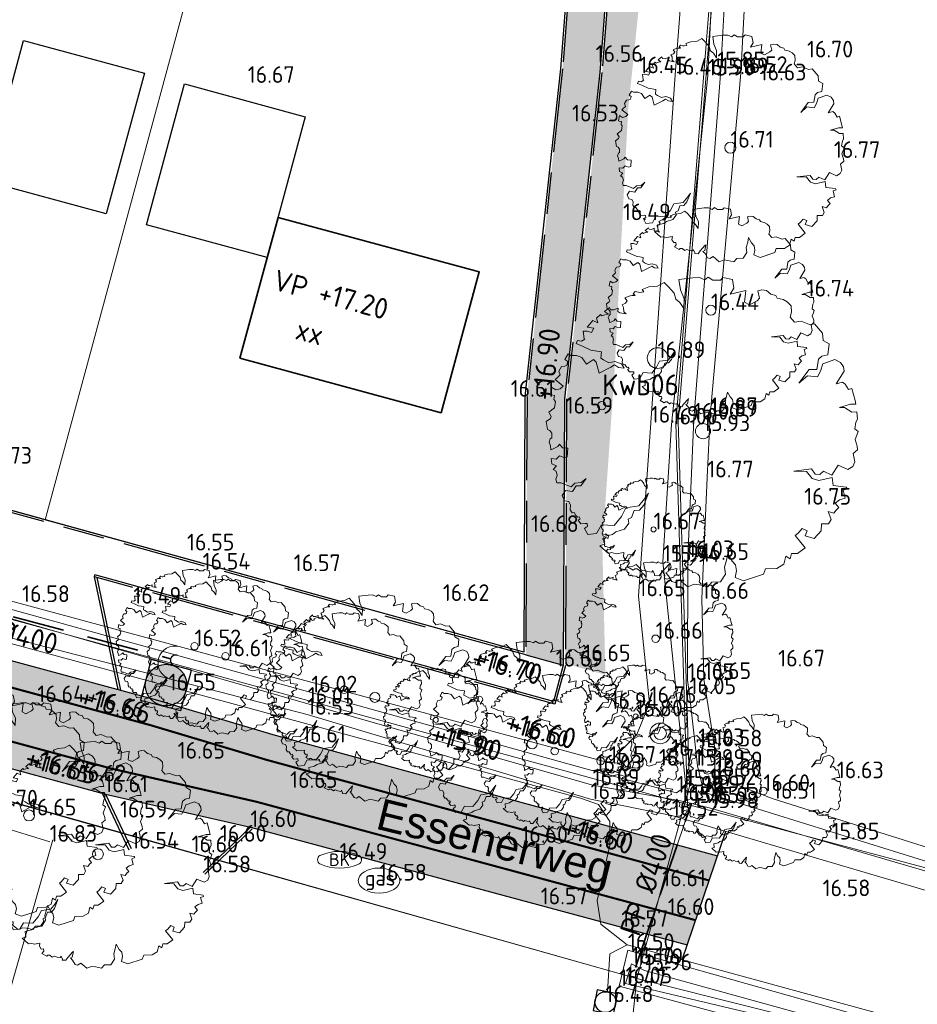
# Model space of a CAD drawing. Header units: metres. Extents: x 174255 to 175175, y 462028 to 462911.
# Tile 50 of 256: x 174649 to 174693, y 462233 to 462280. Entities that reach past the tile are written whole.
import ezdxf
from ezdxf.enums import TextEntityAlignment as Align
from ezdxf.lldxf.tags import DXFTag

# ---------------------------------------------------------------- set-up
doc = ezdxf.new("R2010")
doc.units = ezdxf.units.M
for name, pattern in [('RI-HWA', [7.4, 5, -2.4]), ('VH-OPSLUITBAND_100X200', [16, 8, -2, 4, -2]), ('VH-OPSLUITBAND_120X250', [26, 16, -4, 2, -4]), ('VW-1-1_STREEP', [2, 1, -1])]:
    doc.linetypes.add(name, pattern=pattern)
for name, color, linetype, lineweight in [('B-ME-AL-PEIL_BRM-T20', 8, 'Continuous', 20), ('B-ME-AL-PEIL_MAAIVELD-T20', 8, 'Continuous', 20), ('B-ME-GR-BOOM-S', 8, 'Continuous', 20), ('B-ME-IE-MEUBILAIR_WEGMEUBILAIR_PAAL-S', 8, 'Continuous', 20), ('B-ME-IE-TERREINAFSCHEIDING_KUNSTMATIG_RASTERHEKWERK-G', 8, 'IE-TERREINAFSCHEIDING-KUNSTMATIG-OPEN', 20), ('B-ME-KL-BRANDHYDRANT_ONDERGRONDS-S', 8, 'Continuous', 20), ('B-ME-KL-GAS_PUT-S', 8, 'Continuous', 20), ('B-ME-RI-VWA_RIOOLPUT_INSPECTIEPUT-S', 8, 'Continuous', 20), ('B-ME-WH-DUIKER-G', 8, 'Continuous', 20), ('B-ME-WH-PEILBUIS-G', 8, 'Continuous', 20), ('B-ME-WH-WATERGANG_SLOOT_BODEM-G', 8, 'Continuous', 20), ('B-ME-WH-WATERGANG_SLOOT_INSTEEK-G', 8, 'Continuous', 20), ('B-WE-GR-BOOM-S', 8, 'Continuous', 20), ('B-WE-GW-NAP-T20', 252, 'Continuous', 25), ('B-WE-MO-BODEM_BOORPROFIEL-G', 8, 'Continuous', 20), ('B-WE-OG-STRAATNAAM-T30', 8, 'Continuous', 20), ('B-WE-OG-TERREIN_AGRARISCH-G', 8, 'Continuous', 20), ('B-WE-RI-PERSLEIDING-G', 8, 'RI-PERS', 20), ('B-WE-RI-VWA_RIOOLPUT_INSEPCTIEPUT-BETON-S', 252, 'Continuous', 20), ('B-WE-VH-KANTOPSLUITING_ACHTERKANTBAND-G', 252, 'Continuous', 25), ('B-WE-VH-KANTOPSLUITING_OPSLUITBAND_100X200-G', 252, 'VH-OPSLUITBAND_100X200', 25), ('B-WE-VH-KANTOPSLUITING_OPSLUITBAND_120X250-G', 252, 'VH-OPSLUITBAND_120X250', 25), ('B-WE-VH-NAP-T20', 252, 'Continuous', 25), ('B-WE-VH-VERHARDING_ASFALT-G', 252, 'Continuous', 25), ('B-WE-VW-MARKERING_LANGS_STREEP_11_010-G', 8, 'VW-1-1_STREEP', 13), ('B-WE-WH-DUIKER_PP-G', 252, 'RI-HWA', 35), ('B-WE-WH-NAP-T20', 252, 'Continuous', 20), ('B-WE-WH-T20_BRM', 252, 'Continuous', 20), ('B-WE-WH-WATERGANG_BODEM-G', 252, 'Continuous', 25), ('B-XX-KG-GRENS_PERCEEL-G', 213, 'Continuous', 20), ('N-PV-KG-GRENS_PERCEEL-G', 1, 'Continuous', 20), ('N-PV-KG-GRENS_UITGEEFBAAR-GEBIED-G', 170, 'Continuous', 30), ('N-WE-AL-WERKGRENS-G', 173, 'AL-WERKGRENS', 20), ('N-WE-OG-BEBOUWING_GARAGE-G', 142, 'Continuous', 25), ('N-WE-OG-BEBOUWING_WONINGBOUW-G', 7, 'Continuous', 35), ('N-WE-OG-BEBOUWING_WONINGBOUW_HUISNUMMER-T20', 7, 'Continuous', 25), ('N-WE-OG-BEBOUWING_WONINGBOUW_VLOERPEIL-T20', 7, 'Continuous', 25), ('N-WE-VH-KANTOPSLUITING_ACHTERKANTBAND-G', 50, 'Continuous', 25), ('N-WE-VH-KANTOPSLUITING_OPSLUITBAND_100X200-G', 152, 'VH-OPSLUITBAND_100X200', 25), ('N-WE-VH-NAP-T20', 7, 'Continuous', 25), ('N-WE-VH-VERHARDING_ASFALT-G', 50, 'Continuous', 25), ('N-WE-VH-VERHARDING_ASFALT_RIJBAAN-V', 254, 'Continuous', 25), ('N-WE-VH-VERHARDING_ASFALT_ROOD-V', 11, 'Continuous', 25), ('N-WE-VH-VERHARDING_STRAATBAKSTEEN_DIKFORMAAT_ROOD-TROTTOIR-V', 33, 'Continuous', 25), ('N-WE-VW-MARKERING_LANGS_STREEP_11_010-G', 7, 'VW-1-1_STREEP', 13)]:
    doc.layers.add(name, color=color, linetype=linetype, lineweight=lineweight)
doc.layers.add('N-WE-GR-GRAS_BERM-NECTAR-ONDER-MAAIMES-V', color=7, linetype='Continuous', lineweight=25, true_color=0xd1ffa3)
doc.layers.add('N-WE-VH-MATERIAALGRENS-G', color=15, linetype='Continuous')
doc.styles.add('NLCS-ISO', font='NLCS-ISO.ttf')
doc.styles.add('NLCS-ISO-M500-T20', font='NLCS-ISO.ttf', dxfattribs={"height": 1})
doc.styles.add('NLCS-ISO-M500-T30', font='NLCS-ISO.ttf', dxfattribs={"height": 1.5})
doc.styles.get("Standard").update_dxf_attribs({"font": 'isocpeur.ttf'})
doc.linetypes.add('AL-WERKGRENS', pattern='A,10,[106,Afdeling.shx,S=1,R=0,X=0,Y=0],-2', length=12)
doc.linetypes.add('IE-TERREINAFSCHEIDING-KUNSTMATIG-OPEN', pattern='A,7,-1.5,[67,NLCS.SHX,S=0.75,R=0,X=0,Y=0],-1.5', length=10)
tags = doc.linetypes.add('RI-PERS', pattern='A,7,-2,["P",Standard,S=1.8,R=0,X=-0.5,Y=-0.9],-2,7,-2,[102,NLCS.SHX,S=1,R=180,X=0,Y=0],-2', length=22).pattern_tags.tags
tags[6] = DXFTag(74, 10)

# ---------------------------------------------------------------- blocks, each defined once
blk = doc.blocks.new('083')
blk.add_lwpolyline([(0.47, 0.1, 0.212766), (-0.47, 0.1, 0.5721), (-0.47, -0.1, 0.212766), (0.47, -0.1, 0.5721)], format="xyb", close=True)
blk.add_text('BK', height=0.3).set_placement((0, 0), align=Align.MIDDLE)
blk = doc.blocks.new('043')
at = {"color": 0}
for radius in [0.497, 0.301]:
    blk.add_circle((0, 0), radius, dxfattribs=at)
blk = doc.blocks.new('SKL-GAS_PUT-SO')
at = {"color": 0, "linetype": 'ByBlock', "lineweight": 18}
blk.add_ellipse((0, 0), major_axis=(2.5, 0), ratio=0.601255, dxfattribs=at)
at = {"color": 0, "linetype": 'ByBlock', "lineweight": 18, "style": 'NLCS-ISO'}
blk.add_text('gas', height=1.8, dxfattribs=at).set_placement((0.12, 0.3), align=Align.MIDDLE_CENTER)
blk = doc.blocks.new('boom')
blk.add_lwpolyline([(-0.306, 1.961), (-0.368, 2.058), (-0.435, 2.112), (-0.463, 2.207), (-0.553, 2.308), (-0.621, 2.376), (-0.727, 2.32), (-0.864, 2.305), (-0.973, 2.267), (-0.946, 2.228), (-1.009, 2.216), (-1.034, 2.222), (-1.086, 2.235), (-1.118, 2.198), (-1.085, 2.17), (-1.135, 2.17), (-1.165, 2.165), (-1.249, 2.129), (-1.214, 2.084), (-1.238, 2.046), (-1.295, 2.022), (-1.272, 1.977), (-1.266, 1.907), (-1.229, 1.873), (-1.33, 1.894), (-1.364, 1.911), (-1.358, 1.967), (-1.424, 1.937), (-1.482, 1.941), (-1.494, 1.977), (-1.573, 1.911), (-1.514, 1.868), (-1.571, 1.86), (-1.616, 1.843), (-1.638, 1.866), (-1.702, 1.804), (-1.68, 1.732), (-1.763, 1.769), (-1.851, 1.663), (-1.746, 1.645), (-1.784, 1.578), (-1.855, 1.599), (-1.919, 1.596), (-1.901, 1.476), (-1.89, 1.472), (-1.943, 1.437), (-2.007, 1.451), (-2.028, 1.401), (-1.919, 1.352), (-1.795, 1.296), (-1.625, 1.267), (-1.636, 1.168), (-1.59, 1.14), (-1.505, 1.094), (-1.41, 1.112), (-1.304, 1.077), (-1.262, 1.006), (-1.35, 1.02), (-1.417, 1.059), (-1.474, 1.024), (-1.661, 0.925), (-1.707, 1.101), (-1.753, 1.144), (-1.862, 1.073), (-1.94, 1.179), (-2.021, 1.207), (-2.113, 1.207), (-2.158, 1.234), (-2.208, 1.146), (-2.162, 1.112), (-2.18, 1.055), (-2.212, 1.041), (-2.265, 1.033), (-2.306, 0.96), (-2.286, 0.9), (-2.335, 0.851), (-2.364, 0.826), (-2.236, 0.72), (-2.282, 0.678), (-2.353, 0.66), (-2.42, 0.699), (-2.441, 0.586), (-2.424, 0.579), (-2.374, 0.568), (-2.385, 0.505), (-2.357, 0.473), (-2.374, 0.374), (-2.466, 0.304), (-2.427, 0.237), (-2.438, 0.201), (-2.508, 0.152), (-2.487, 0.025), (-2.448, 0.011), (-2.416, -0.03), (-2.416, -0.106), (-2.443, -0.123), (-2.461, -0.177), (-2.438, -0.234), (-2.434, -0.297), (-2.398, -0.283), (-2.323, -0.243), (-2.296, -0.208), (-2.247, -0.266), (-2.163, -0.274), (-2.171, -0.412), (-2.219, -0.422), (-2.296, -0.394), (-2.347, -0.449), (-2.426, -0.437), (-2.417, -0.522), (-2.345, -0.554), (-2.394, -0.611), (-2.349, -0.64), (-2.333, -0.71), (-2.356, -0.767), (-2.336, -0.825), (-2.272, -0.825), (-2.11, -0.89), (-2.05, -0.829), (-1.946, -0.822), (-1.868, -0.756), (-1.955, -0.876), (-2.026, -0.876), (-2.085, -0.967), (-2.197, -0.946), (-2.251, -1.03), (-2.215, -1.113), (-2.147, -1.127), (-2.12, -1.183), (-2.127, -1.255), (-2.094, -1.306), (-2.061, -1.302), (-2.033, -1.348), (-2.006, -1.374), (-1.983, -1.367), (-1.962, -1.403), (-1.997, -1.424), (-1.953, -1.481), (-1.882, -1.474), (-1.851, -1.476), (-1.845, -1.524), (-1.87, -1.536), (-1.895, -1.555), (-1.843, -1.651), (-1.701, -1.637), (-1.625, -1.496), (-1.42, -1.506), (-1.305, -1.364), (-1.232, -1.225), (-1.027, -1.195), (-0.934, -1.083), (-0.871, -0.99), (-0.948, -1.181), (-1.013, -1.263), (-1.101, -1.266), (-1.142, -1.378), (-1.196, -1.405), (-1.185, -1.473), (-1.253, -1.566), (-1.395, -1.61), (-1.449, -1.652), (-1.586, -1.684), (-1.573, -1.806), (-1.652, -1.831), (-1.513, -1.953), (-1.464, -1.942), (-1.39, -1.959), (-1.264, -1.937), (-1.274, -2.008), (-1.235, -2.069), (-1.186, -2.065), (-1.18, -2.117), (-1.22, -2.165), (-1.117, -2.22), (-1.092, -2.199), (-1.051, -2.2), (-0.996, -2.244), (-0.95, -2.22), (-0.889, -2.242), (-0.82, -2.253), (-0.803, -2.226), (-0.774, -2.286), (-0.778, -2.307), (-0.7, -2.313), (-0.656, -2.253), (-0.548, -2.129), (-0.536, -2.119), (-0.558, -2.244), (-0.597, -2.263), (-0.551, -2.31), (-0.496, -2.403), (-0.445, -2.42), (-0.374, -2.376), (-0.241, -2.488), (-0.139, -2.448), (-0.054, -2.458), (0.079, -2.488), (0.143, -2.414), (0.279, -2.41), (0.36, -2.285), (0.345, -2.174), (0.378, -2.06), (0.398, -1.962), (0.464, -2.078), (0.52, -2.139), (0.537, -2.233), (0.512, -2.34), (0.649, -2.392), (0.966, -2.288), (1, -2.2), (1.182, -2.196), (1.293, -2.127), (1.326, -1.996), (1.392, -2.04), (1.416, -1.957), (1.509, -1.957), (1.632, -1.867), (1.476, -1.669), (1.524, -1.633), (1.587, -1.556), (1.665, -1.591), (1.632, -1.675), (1.776, -1.718), (1.89, -1.594), (1.896, -1.48), (2.008, -1.48), (2.048, -1.413), (2.001, -1.286), (2.093, -1.311), (2.13, -1.261), (2.173, -1.221), (2.115, -1.149), (2.183, -1.097), (2.272, -1.07), (2.24, -0.943), (2.305, -0.92), (2.292, -0.893), (2.081, -0.866), (2.068, -0.739), (1.854, -0.791), (1.745, -0.756), (1.657, -0.644), (1.451, -0.639), (1.737, -0.604), (1.796, -0.689), (1.868, -0.692), (1.928, -0.642), (2.059, -0.701), (2.16, -0.545), (2.316, -0.611), (2.398, -0.567), (2.429, -0.488), (2.404, -0.359), (2.471, -0.297), (2.466, -0.241), (2.431, -0.135), (2.459, -0.065), (2.481, -0.007), (2.426, 0.037), (2.442, 0.142), (2.47, 0.191), (2.459, 0.307), (2.381, 0.305), (2.265, 0.379), (2.183, 0.379), (2.359, 0.432), (2.445, 0.432), (2.431, 0.49), (2.38, 0.684), (2.326, 0.664), (2.275, 0.75), (2.232, 0.785), (2.131, 0.758), (2.255, 0.957), (2.248, 1.027), (2.201, 1.097), (2.107, 1.144), (1.916, 1.078), (1.877, 0.961), (1.83, 0.871), (1.67, 0.887), (1.534, 0.766), (1.698, 0.984), (1.819, 0.988), (1.846, 1.152), (1.901, 1.199), (1.998, 1.222), (2.017, 1.395), (1.921, 1.451), (1.912, 1.565), (1.781, 1.717), (1.703, 1.707), (1.57, 1.761), (1.462, 1.741), (1.394, 1.825), (1.413, 1.903), (1.408, 2.006), (1.348, 2.066), (1.28, 2.106), (1.188, 2.124), (1.164, 2.17), (1.084, 2.192), (1.018, 2.25), (0.943, 2.259), (0.878, 2.242), (0.903, 2.124), (0.864, 2.085), (0.746, 2.021), (0.662, 2.06), (0.684, 2.248), (0.437, 2.192), (0.495, 2.286), (0.471, 2.423), (0.319, 2.457), (0.279, 2.413), (0.157, 2.413), (0.083, 2.462), (0.029, 2.418), (-0.057, 2.455), (-0.162, 2.452), (-0.386, 2.425), (-0.359, 2.258), (-0.299, 2.118), (-0.306, 1.961)])
blk.add_circle((0, 0), 0.12)
blk = doc.blocks.new('B-SRI-PUT_VWA-SO')
at = {"flags": 128}
blk.add_lwpolyline([(-2, 2), (2, 2), (2, -2), (-2, -2)], close=True, dxfattribs=at)
at = {"lineweight": -3, "flags": 128}
blk.add_lwpolyline([(2, -2), (2, 2), (-2, 2), (-2, -2)], close=True, dxfattribs=at)
at = {"lineweight": -3}
blk.add_circle((0, 0), 2, dxfattribs=at)
blk = doc.blocks.new('N-SRI-PUT_VWA-SO')
h = blk.add_hatch(color=256)
edge = h.paths.add_edge_path()
edge.add_arc((0, 0), 2, 0, 360)
at = {"flags": 128}
blk.add_lwpolyline([(-2, 2), (2, 2), (2, -2), (-2, -2)], close=True, dxfattribs=at)
at = {"lineweight": -3, "flags": 128}
blk.add_lwpolyline([(2, -2), (2, 2), (-2, 2), (-2, -2)], close=True, dxfattribs=at)
at = {"lineweight": -3}
blk.add_circle((0, 0), 2, dxfattribs=at)

msp = doc.modelspace()

# ---------------------------------------------------------------- hatches: boundary and pattern name
at = {"layer": 'N-WE-GR-GRAS_BERM-NECTAR-ONDER-MAAIMES-V', "transparency": 33554559}
h = msp.add_hatch(color=256, dxfattribs=at)
h.dxf.hatch_style = 1
h.paths.add_polyline_path([(174675.643, 462249.398), (174677.556, 462248.87), (174677.562, 462248.951), (174677.416, 462255.016), (174677.998, 462263.365), (174678.654, 462275.958), (174679.989, 462288.8), (174680.451, 462296.113), (174681.592, 462304.197), (174682.272, 462312.891), (174684.481, 462326.045), (174685.817, 462338.209), (174686.498, 462341.881), (174688.852, 462346.658), (174694.101, 462359.993), (174697.941, 462369.487), (174696.631, 462370.188), (174691.268, 462357.071), (174684.673, 462341.504), (174678.958, 462298.003), (174677.397, 462277.748), (174675.701, 462262.097)])
at = {"layer": 'N-WE-VH-VERHARDING_ASFALT_RIJBAAN-V'}
h = msp.add_hatch(color=256, dxfattribs=at)
h.dxf.hatch_style = 1
edge = h.paths.add_edge_path()
edge.add_line((174596.854, 462266.6), (174595.869, 462263.503))
edge.add_arc((174595.641, 462262.788), 0.75, -100.1338, 72.3068, ccw=False)
edge.add_line((174595.509, 462262.05), (174594.937, 462258.851))
edge.add_line((174594.937, 462258.851), (174597.858, 462258.329))
edge.add_arc((174544.854, 461961.778), 301.25, 74.85963, 79.86621, ccw=False)
edge.add_line((174623.536, 462252.572), (174653.879, 462244.362))
edge.add_line((174653.879, 462244.362), (174660.821, 462242.776))
edge.add_line((174660.821, 462242.776), (174681.887, 462237.096))
edge.add_line((174681.887, 462237.096), (174682.537, 462239.003))
edge.add_line((174682.537, 462239.003), (174661.306, 462244.786))
edge.add_line((174661.306, 462244.786), (174655.727, 462246.452))
edge.add_line((174655.727, 462246.452), (174631.399, 462253.034))
edge.add_arc((174657.844, 462350.769), 101.25, 243.40055, 254.85963, ccw=False)
edge.add_arc((174564.04, 462163.443), 108.25, 63.40055, 72.35435)
at = {"layer": 'N-WE-VH-VERHARDING_ASFALT_ROOD-V'}
h = msp.add_hatch(color=256, dxfattribs=at)
h.dxf.hatch_style = 1
edge = h.paths.add_edge_path()
edge.add_arc((174564.04, 462163.443), 109.5, 63.40055, 87.8503)
edge.add_line((174568.148, 462272.866), (174568.101, 462271.617))
edge.add_arc((174564.04, 462163.443), 108.25, 63.40055, 87.8503, ccw=False)
edge.add_arc((174657.844, 462350.769), 101.25, 243.40055, 254.85963)
edge.add_line((174631.399, 462253.034), (174655.727, 462246.452))
edge.add_line((174655.727, 462246.452), (174661.306, 462244.786))
edge.add_line((174661.306, 462244.786), (174682.537, 462239.003))
edge.add_line((174682.537, 462239.003), (174682.942, 462240.189))
edge.add_line((174682.942, 462240.189), (174661.6, 462246.003))
edge.add_line((174661.6, 462246.003), (174656.069, 462247.654))
edge.add_line((174656.069, 462247.654), (174631.726, 462254.241))
edge.add_arc((174657.844, 462350.769), 100, 243.40055, 254.85963, ccw=False)
h = msp.add_hatch(color=256, dxfattribs=at)
h.dxf.hatch_style = 1
edge = h.paths.add_edge_path()
edge.add_arc((174557.052, 462162.768), 101.25, 79.86621, 121.8054)
edge.add_line((174503.689, 462248.814), (174495.842, 462243.948))
edge.add_arc((174760.018, 461817.964), 501.25, 121.8054, 123.79768)
edge.add_arc((174200.419, 462653.957), 504.75, 301.56478, 303.79768, ccw=False)
edge.add_line((174464.636, 462223.885), (174441.58, 462209.72))
edge.add_line((174441.58, 462209.72), (174426.624, 462200.805))
edge.add_line((174426.624, 462200.805), (174427.304, 462199.588))
edge.add_line((174427.304, 462199.588), (174442.234, 462208.655))
edge.add_line((174442.234, 462208.655), (174465.291, 462222.82))
edge.add_arc((174200.419, 462653.957), 506, 301.56478, 303.79768)
edge.add_arc((174760.018, 461817.964), 500, 121.8054, 123.79768, ccw=False)
edge.add_line((174496.5, 462242.885), (174504.348, 462247.752))
edge.add_arc((174557.052, 462162.768), 100, 79.86621, 121.8054, ccw=False)
edge.add_line((174574.646, 462261.208), (174597.639, 462257.098))
edge.add_arc((174544.854, 461961.778), 300, 74.85963, 79.86621, ccw=False)
edge.add_line((174623.21, 462251.365), (174653.576, 462243.148))
edge.add_line((174653.576, 462243.148), (174660.528, 462241.561))
edge.add_line((174660.528, 462241.561), (174681.482, 462235.91))
edge.add_line((174681.482, 462235.91), (174681.887, 462237.096))
edge.add_line((174681.887, 462237.096), (174660.821, 462242.776))
edge.add_line((174660.821, 462242.776), (174653.879, 462244.362))
edge.add_line((174653.879, 462244.362), (174623.536, 462252.572))
edge.add_arc((174544.854, 461961.778), 301.25, 74.85963, 79.86621)
edge.add_line((174597.858, 462258.329), (174574.866, 462262.438))
at = {"layer": 'N-WE-VH-VERHARDING_STRAATBAKSTEEN_DIKFORMAAT_ROOD-TROTTOIR-V'}
h = msp.add_hatch(color=256, dxfattribs=at)
h.dxf.hatch_style = 1
h.paths.add_polyline_path([(174684.576, 462341.531), (174691.175, 462357.11), (174696.539, 462370.226), (174689.486, 462357.736), (174675.225, 462358.552), (174675.122, 462356.755), (174688.74, 462355.976), (174682.823, 462342.008), (174678.043, 462305.627), (174663.84, 462306.44), (174663.737, 462304.643), (174677.807, 462303.838), (174677.067, 462298.2), (174675.505, 462277.923), (174673.801, 462262.204), (174673.745, 462249.819), (174675.543, 462249.322), (174675.601, 462262.103), (174677.297, 462277.757), (174678.858, 462298.013)])

# ---------------------------------------------------------------- linework, layer by layer
at = {"layer": 'B-ME-IE-TERREINAFSCHEIDING_KUNSTMATIG_RASTERHEKWERK-G', "ltscale": 0.5}
msp.add_line((174650.901, 462240.859), (174622.456, 462249.576), dxfattribs=at)
at = {"layer": 'B-ME-WH-DUIKER-G', "ltscale": 0.4}
msp.add_line((174679.041, 462234.949), (174681.691, 462242.715), dxfattribs=at)
at = {"layer": 'B-ME-WH-PEILBUIS-G'}
msp.add_circle((174680.065, 462264.053), 0.495, dxfattribs=at)
at = {"layer": 'B-ME-WH-WATERGANG_SLOOT_BODEM-G'}
for points in [[(174765.837, 462546.471), (174766.265, 462538.966), (174765.788, 462534.283), (174764.041, 462526.198), (174762.743, 462521.708), (174754.963, 462503.268), (174747.591, 462484.763), (174741.874, 462471.843), (174736.683, 462458.552), (174713.466, 462399.895), (174705.767, 462380.895), (174698.648, 462362.875), (174698.738, 462361.604), (174690.901, 462344.757), (174689.22, 462340.484), (174688.255, 462336.652), (174685.718, 462318.881), (174683.503, 462298.573), (174682.478, 462277.603), (174680.737, 462260.868), (174680.321, 462254.285), (174681.425, 462243.52)], [(174693.799, 462239.655), (174682.288, 462243.233), (174681.981, 462244.503), (174681.597, 462247.934), (174681.501, 462248.611), (174681.519, 462254.504), (174681.8, 462261.103), (174683.091, 462277.669), (174684.238, 462298.408), (174686.63, 462318.671), (174689.457, 462338.197), (174690.848, 462342.636), (174706.199, 462380.702), (174714.075, 462399.492), (174720.39, 462418.763), (174720.791, 462418.712), (174728.842, 462437.411), (174737.611, 462458.689), (174741.841, 462469.492), (174742.511, 462470.058), (174745.89, 462469.608)], [(174646.461, 462252.721), (174663.453, 462248.021), (174677.093, 462244.23), (174680.976, 462243.212), (174681.425, 462243.52)], [(174646.357, 462252.338), (174663.285, 462247.477), (174676.953, 462243.565), (174681.161, 462242.819), (174682.606, 462242.474), (174694.688, 462238.931)], [(174692.589, 462231.062), (174679.443, 462234.691), (174678.807, 462235.008), (174678.53, 462234.067), (174689.787, 462231.391)]]:
    msp.add_lwpolyline(points, dxfattribs=at)
msp.add_arc((174656.942, 462249.561), 0.252, 74.5395, 254.8724, dxfattribs=at)
at = {"layer": 'B-ME-WH-WATERGANG_SLOOT_INSTEEK-G'}
for points in [[(174745.069, 462468.572), (174743.243, 462468.432), (174741.868, 462467.553), (174738.848, 462458.211), (174729.855, 462436.693), (174721.772, 462418.259), (174714.679, 462399.129), (174707.09, 462380.312), (174699.673, 462361.601), (174691.511, 462342.606), (174690.567, 462339.573), (174687.271, 462318.39), (174685.169, 462298.416), (174684.061, 462277.724), (174682.588, 462261.306), (174682.447, 462258.33), (174682.185, 462252.505), (174682.285, 462248.663), (174682.799, 462245.428), (174682.825, 462243.989), (174685.606, 462242.92), (174693.979, 462240.274)], [(174735.472, 462458.945), (174719.591, 462419.514), (174712.415, 462400.651), (174704.828, 462381.524), (174697.343, 462362.44), (174689.295, 462343.441), (174687.85, 462338.895), (174684.75, 462318.704), (174682.537, 462298.817), (174680.905, 462277.638), (174679.74, 462260.955), (174679.149, 462252.632), (174679.684, 462247.509), (174679.073, 462245.996), (174677.746, 462244.643), (174646.743, 462253.024), (174629.644, 462258.097), (174616.289, 462261.395), (174614.249, 462262.002), (174613.87, 462260.541), (174615.239, 462260.076)], [(174646.105, 462251.392), (174663.253, 462246.955), (174676.853, 462242.901), (174680.75, 462242.111), (174694.466, 462238.08)], [(174692.679, 462231.702), (174678.639, 462235.667), (174678.223, 462233.938), (174689.777, 462230.809)]]:
    msp.add_lwpolyline(points, dxfattribs=at)
msp.add_arc((174656.908, 462249.435), 0.812, 74.8724, 254.8724, dxfattribs=at)
msp.add_arc((174656.908, 462249.435), 0.812, 74.8724, 254.8724, dxfattribs=at)
at = {"layer": 'B-WE-MO-BODEM_BOORPROFIEL-G'}
msp.add_circle((174677.39, 462261.77), 0.2, dxfattribs=at)
at = {"layer": 'B-WE-OG-TERREIN_AGRARISCH-G'}
msp.add_lwpolyline([(174661.042, 462164.99), (174657.314, 462166.355), (174653.528, 462169.904), (174653.956, 462175.597), (174642.05, 462177.978), (174635.171, 462178.11), (174633.299, 462175.82), (174626.556, 462177.949), (174623.598, 462185.402), (174633.187, 462221.105), (174644.419, 462217.698), (174651.046, 462240.949)], dxfattribs=at)
at = {"layer": 'B-WE-RI-PERSLEIDING-G', "ltscale": 0.4}
for points in [[(174678.601, 462235.916), (174677.345, 462236.905), (174677.165, 462238.047), (174677.778, 462240.685), (174677.778, 462241.827), (174677.237, 462242.639), (174676.371, 462242.951), (174624.865, 462256.92), (174615.773, 462259.439), (174612.075, 462260.494), (174591.579, 462265.81), (174584.118, 462267.779), (174582.764, 462268.333), (174581.986, 462269.543), (174581.633, 462270.665), (174581.698, 462272.052), (174581.859, 462273.599), (174577.122, 462274.263), (174577.996, 462279.885), (174578.786, 462288.205), (174580.186, 462301.035), (174580.966, 462308.485)], [(174678.601, 462235.916), (174677.771, 462235.489), (174677.658, 462233.658)], [(174678.601, 462235.916), (174692.615, 462232.096), (174695.262, 462231.367), (174700.228, 462230.031), (174709.709, 462227.729), (174719.919, 462225.297), (174727.492, 462223.694), (174741.402, 462221.245), (174748.263, 462220.383), (174756.123, 462219.882), (174764.191, 462219.281), (174778.129, 462218.794), (174780.874, 462218.719), (174803.313, 462217.939), (174808.724, 462217.881), (174810.644, 462217.54), (174811.881, 462214.83), (174818.024, 462214.82), (174819.88, 462216.546), (174821.886, 462217.301)]]:
    msp.add_lwpolyline(points, dxfattribs=at)
at = {"layer": 'B-WE-VH-KANTOPSLUITING_ACHTERKANTBAND-G'}
for p, q in [((174653.045, 462253.567), (174653.072, 462253.664)), ((174653.045, 462253.567), (174653.072, 462253.664)), ((174654.178, 462248.166), (174653.045, 462253.567)), ((174654.178, 462248.166), (174653.045, 462253.567))]:
    msp.add_line(p, q, dxfattribs=at)
for points in [[(174673.646, 462249.95), (174584.704, 462274.526)], [(174673.646, 462249.95), (174584.704, 462274.526)], [(174675.543, 462249.322), (174675.064, 462247.587), (174653.072, 462253.664)], [(174675.543, 462249.322), (174675.064, 462247.587), (174653.072, 462253.664)], [(174653.576, 462243.148), (174654.811, 462240.528)], [(174658.268, 462239.391), (174660.528, 462241.561)]]:
    msp.add_lwpolyline(points, dxfattribs=at)
at = {"layer": 'B-WE-VH-KANTOPSLUITING_OPSLUITBAND_100X200-G', "ltscale": 0.5}
for points in [[(174673.745, 462249.819), (174584.64, 462274.44)], [(174673.745, 462249.819), (174584.64, 462274.44)], [(174675.643, 462249.308), (174675.133, 462247.464), (174653.045, 462253.567)], [(174675.643, 462249.308), (174675.133, 462247.464), (174653.045, 462253.567)]]:
    msp.add_lwpolyline(points, dxfattribs=at)
at = {"layer": 'B-WE-VH-KANTOPSLUITING_OPSLUITBAND_120X250-G', "ltscale": 0.5}
msp.add_line((174654.308, 462248.13), (174653.175, 462253.531), dxfattribs=at)
msp.add_line((174654.308, 462248.13), (174653.175, 462253.531), dxfattribs=at)
for points in [[(174653.424, 462243.19), (174654.702, 462240.477)], [(174658.351, 462239.305), (174660.611, 462241.474)]]:
    msp.add_lwpolyline(points, dxfattribs=at)
at = {"layer": 'B-WE-VH-VERHARDING_ASFALT-G'}
for p, q in [((174632.692, 462253.984), (174656.069, 462247.654)), ((174623.21, 462251.365), (174653.576, 462243.148)), ((174656.069, 462247.654), (174661.6, 462246.003)), ((174653.576, 462243.148), (174660.528, 462241.561))]:
    msp.add_line(p, q, dxfattribs=at)
at = {"layer": 'B-WE-VH-VERHARDING_ASFALT-G', "flags": 128}
for points in [[(174661.6, 462246.003), (174682.942, 462240.189)], [(174660.528, 462241.561), (174681.482, 462235.91)]]:
    msp.add_lwpolyline(points, dxfattribs=at)
at = {"layer": 'B-WE-VW-MARKERING_LANGS_STREEP_11_010-G', "ltscale": 2, "const_width": 0.1, "flags": 128}
msp.add_lwpolyline([(174597.806, 462266.293, -0.036775), (174612.509, 462260.236, 0.050041), (174631.399, 462253.034), (174655.727, 462246.452), (174661.306, 462244.786)], format="xyb", dxfattribs=at)
at = {"layer": 'B-WE-VW-MARKERING_LANGS_STREEP_11_010-G', "ltscale": 2, "flags": 128}
msp.add_lwpolyline([(174595.922, 462258.675, 0.1, 0.1, 0), (174597.858, 462258.329, 0.1, 0.1, -0.021849), (174623.536, 462252.572, 0.1, 0.1, 0), (174653.879, 462244.362, 0.1, 0.1, 0), (174660.821, 462242.776, 0, 0, 0)], format="xyseb", dxfattribs=at)
at = {"layer": 'B-WE-VW-MARKERING_LANGS_STREEP_11_010-G', "ltscale": 2, "const_width": 0.1, "flags": 128}
for points in [[(174661.306, 462244.786), (174682.537, 462239.003)], [(174660.821, 462242.776), (174681.887, 462237.096)]]:
    msp.add_lwpolyline(points, dxfattribs=at)
at = {"layer": 'B-WE-WH-DUIKER_PP-G', "ltscale": 0.5, "flags": 128}
for points in [[(174641.993, 462253.563), (174656.698, 462249.626)], [(174679, 462234.828), (174681.691, 462242.715)]]:
    msp.add_lwpolyline(points, dxfattribs=at)
at = {"layer": 'B-WE-WH-WATERGANG_BODEM-G'}
msp.add_arc((174656.942, 462249.561), 0.252, 74.5395, 254.8724, dxfattribs=at)
at = {"layer": 'B-XX-KG-GRENS_PERCEEL-G', "flags": 128}
for points in [[(174723.761, 462426.985), (174717.492, 462411.585), (174715.232, 462404.235), (174689.909, 462341.83), (174688.391, 462336.018), (174686.132, 462320.56), (174684.278, 462304.652), (174683.465, 462297.673), (174682.846, 462284.709), (174680.936, 462260.928), (174681.497, 462242.643)], [(174628.724, 462257.079), (174629.662, 462256.826), (174677.48, 462243.744), (174681.497, 462242.643)], [(174652.229, 462241.9), (174620.813, 462250.715), (174620.668, 462248.404)], [(174681.497, 462242.643), (174710.371, 462234.971), (174723.6, 462231.629), (174730.971, 462229.871), (174741.3, 462228.429), (174757.19, 462226.724), (174807.719, 462225.012), (174814.283, 462225.166)], [(174679.071, 462234.3), (174652.229, 462241.9)], [(174679.071, 462234.3), (174675.4, 462199.729), (174671.829, 462162.229), (174668.615, 462125.885), (174613.738, 462101.802)], [(174758.729, 462218.329), (174748.459, 462219.105), (174725.723, 462222.441), (174706.562, 462227.412), (174679.071, 462234.3)]]:
    msp.add_lwpolyline(points, dxfattribs=at)
at = {"layer": 'N-PV-KG-GRENS_PERCEEL-G'}
msp.add_lwpolyline([(174650.677, 462256.297), (174657.937, 462283.108)], dxfattribs=at)
at = {"layer": 'N-PV-KG-GRENS_UITGEEFBAAR-GEBIED-G'}
msp.add_lwpolyline([(174673.646, 462249.95), (174629.062, 462262.269), (174631.932, 462306.362), (174677.694, 462303.744), (174676.968, 462298.21), (174675.405, 462277.932), (174673.701, 462262.21)], close=True, dxfattribs=at)
at = {"layer": 'N-WE-AL-WERKGRENS-G', "flags": 128}
msp.add_lwpolyline([(174681.597, 462243.513), (174681.058, 462261.019), (174682.966, 462284.801), (174683.583, 462297.765), (174686.249, 462320.652), (174688.507, 462336.11), (174690.024, 462341.923), (174715.341, 462404.33), (174717.601, 462411.68), (174737.648, 462460.859), (174741.719, 462470.505), (174748.817, 462487.359), (174674.443, 462494.014, 0.041999), (174666.058, 462494.058), (174643.597, 462492.288, -0.021198), (174639.362, 462492.134), (174613.916, 462492.29), (174609.223, 462496.26), (174608.958, 462517.183), (174610.596, 462533.728), (174610.954, 462546.926), (174609.538, 462546.926), (174609.558, 462563.215), (174618.404, 462564.584), (174617.882, 462574.521), (174609.659, 462573.696), (174609.196, 462609.694), (174614.486, 462610.527), (174612.971, 462619.974), (174609.088, 462619.531), (174608.927, 462630.616), (174611.938, 462638.324), (174653.335, 462646.137), (174694.682, 462654.971), (174753.656, 462669.694), (174754.237, 462666.581), (174760.415, 462667.388), (174761.852, 462678.247), (174772.339, 462679.778), (174801.269, 462672.42), (174803.391, 462678.615), (174801.391, 462679.594), (174797.277, 462686.229), (174795.775, 462697.827), (174787.849, 462696.846), (174788.459, 462691.593), (174783.455, 462686.955), (174765.026, 462688.379), (174763.024, 462691.272), (174740.983, 462686.156), (174741.964, 462681.481), (174695.587, 462670.341), (174674.215, 462665.295), (174611.437, 462653.073), (174598.865, 462662.135), (174595.022, 462656.913), (174598.266, 462653.801), (174601.563, 462645.066), (174585.184, 462641.559), (174585.846, 462637.588), (174468.106, 462610.771), (174467.256, 462614.569), (174459.445, 462613.028), (174458.95, 462618.394), (174449.12, 462618.046), (174449.29, 462624.91), (174429.951, 462629.368), (174428.413, 462620.577), (174434.372, 462618.909), (174430.641, 462597.257), (174453.023, 462592.796), (174457.787, 462586.572), (174474.779, 462527.663), (174488.396, 462479.396), (174491.179, 462461.426), (174515.964, 462468.21), (174535.677, 462396.051), (174500.834, 462386.521), (174501.862, 462382.661), (174505.484, 462383.699), (174513.387, 462351.317), (174573.09, 462348.625), (174564.864, 462275.155), (174544.951, 462280.682), (174541.171, 462282.433), (174531.995, 462278.877), (174531.51, 462278.619), (174530.322, 462277.987), (174523.197, 462274.196), (174512.77, 462266.76), (174511.323, 462265.728), (174510.321, 462265.106), (174492.908, 462254.307), (174458.682, 462233.081), (174433.018, 462217.34), (174430.678, 462218.394), (174424.184, 462214.138), (174422.654, 462205.201), (174428.021, 462195.994), (174430.582, 462197.274), (174431.829, 462199.589), (174481.464, 462229.381), (174511.746, 462247.996), (174520.108, 462251.917), (174528.993, 462255.045), (174538.389, 462257.274), (174544.528, 462258.292), (174554.322, 462259.261), (174563.593, 462259.191), (174572.865, 462258.166), (174582.161, 462256.149), (174620.668, 462248.404), (174620.813, 462250.715), (174679.071, 462234.3), (174681.597, 462243.513)], format="xyb", dxfattribs=at)
at = {"layer": 'N-WE-OG-BEBOUWING_GARAGE-G'}
msp.add_lwpolyline([(174647.821, 462272.532), (174649.651, 462279.289), (174655.442, 462277.721), (174653.613, 462270.964), (174647.821, 462272.532)], dxfattribs=at)
msp.add_lwpolyline([(174663.164, 462275.63), (174661.335, 462268.874), (174655.543, 462270.442), (174657.373, 462277.199)], close=True, dxfattribs=at)
at = {"layer": 'N-WE-OG-BEBOUWING_WONINGBOUW-G'}
msp.add_lwpolyline([(174660.027, 462264.045), (174661.857, 462270.802), (174671.509, 462268.188), (174669.679, 462261.431), (174660.027, 462264.045)], dxfattribs=at)
at = {"layer": 'N-WE-VH-KANTOPSLUITING_ACHTERKANTBAND-G'}
for points in [[(174691.175, 462357.11), (174684.576, 462341.531), (174678.858, 462298.013), (174677.297, 462277.757), (174675.601, 462262.103), (174675.543, 462249.322)], [(174663.731, 462304.543), (174677.694, 462303.744), (174676.968, 462298.21), (174675.405, 462277.932), (174673.701, 462262.21), (174673.646, 462249.95)]]:
    msp.add_lwpolyline(points, dxfattribs=at)
at = {"layer": 'N-WE-VH-KANTOPSLUITING_OPSLUITBAND_100X200-G', "ltscale": 0.5}
for points in [[(174691.268, 462357.071), (174684.673, 462341.504), (174678.958, 462298.003), (174677.397, 462277.748), (174675.701, 462262.097), (174675.643, 462249.308)], [(174663.737, 462304.643), (174677.807, 462303.838), (174677.067, 462298.2), (174675.505, 462277.923), (174673.801, 462262.204), (174673.745, 462249.819)]]:
    msp.add_lwpolyline(points, dxfattribs=at)
at = {"layer": 'N-WE-VH-MATERIAALGRENS-G'}
msp.add_line((174673.745, 462249.819), (174675.543, 462249.322), dxfattribs=at)
msp.add_line((174673.745, 462249.819), (174675.543, 462249.322), dxfattribs=at)
at = {"layer": 'N-WE-VH-MATERIAALGRENS-G', "flags": 128}
for points in [[(174568.101, 462271.617, -0.107089), (174612.509, 462260.236, 0.050041), (174631.399, 462253.034), (174655.727, 462246.452), (174661.306, 462244.786)], [(174441.58, 462209.72), (174464.636, 462223.885, 0.009743), (174481.192, 462234.506, -0.008693), (174495.842, 462243.948), (174503.689, 462248.814, -0.185065), (174574.866, 462262.438), (174597.858, 462258.329, -0.021849), (174623.536, 462252.572), (174653.879, 462244.362), (174660.821, 462242.776)]]:
    msp.add_lwpolyline(points, format="xyb", dxfattribs=at)
msp.add_lwpolyline([(174681.239, 462235.197), (174683.338, 462241.35)], dxfattribs=at)
msp.add_lwpolyline([(174681.239, 462235.197), (174683.338, 462241.35)], dxfattribs=at)
at = {"layer": 'N-WE-VH-VERHARDING_ASFALT-G'}
for p, q in [((174632.692, 462253.984), (174656.069, 462247.654)), ((174623.21, 462251.365), (174653.576, 462243.148)), ((174656.069, 462247.654), (174661.6, 462246.003)), ((174653.576, 462243.148), (174660.528, 462241.561))]:
    msp.add_line(p, q, dxfattribs=at)
at = {"layer": 'N-WE-VH-VERHARDING_ASFALT-G', "flags": 128}
for points in [[(174661.6, 462246.003), (174682.942, 462240.189)], [(174660.528, 462241.561), (174681.482, 462235.91)]]:
    msp.add_lwpolyline(points, dxfattribs=at)
at = {"layer": 'N-WE-VW-MARKERING_LANGS_STREEP_11_010-G', "ltscale": 2, "flags": 128}
for points in [[(174597.806, 462266.293, 0.1, 0.1, -0.036775), (174612.509, 462260.236, 0.1, 0.1, 0.050041), (174631.399, 462253.034, 0.1, 0.1, 0), (174655.727, 462246.452, 0.1, 0.1, 0), (174661.306, 462244.786, 0.1, 0.1, 0), (174682.537, 462239.003, 0, 0, 0)], [(174595.922, 462258.675, 0.1, 0.1, 0), (174597.858, 462258.329, 0.1, 0.1, -0.021849), (174623.536, 462252.572, 0.1, 0.1, 0), (174653.879, 462244.362, 0.1, 0.1, 0), (174660.821, 462242.776, 0.1, 0.1, 0), (174681.887, 462237.096, 0, 0, 0)]]:
    msp.add_lwpolyline(points, format="xyseb", dxfattribs=at)

# ---------------------------------------------------------------- block references
at = {"layer": 'B-ME-GR-BOOM-S'}
for p, xscale, yscale in [((174683.558, 462274.146), 2.2, 2.2), ((174682.623, 462266.349), 2, 2), ((174682.245, 462260.549), 3, 3), ((174679.97, 462250.592), 1.5, 1.5), ((174657.848, 462250.235), 1.5, 1.5), ((174659.335, 462249.754), 1.5, 1.5), ((174666.504, 462247.782), 2, 2), ((174665.027, 462248.151), 1.5, 1.5), ((174674.049, 462245.559), 2, 2), ((174675.129, 462245.201), 1.5, 1.5), ((174677.333, 462244.727), 1.5, 1.5), ((174648.119, 462242.55), 2.2, 2.2), ((174649.912, 462242.12), 2.2, 2.2), ((174685.143, 462243.29), 1.5, 1.5)]:
    msp.add_blockref('boom', p, dxfattribs=dict(at, xscale=xscale, yscale=yscale))
for p in [(174679.872, 462255.837), (174679.017, 462246.868), (174669.425, 462246.7), (174680.597, 462244.883), (174682.567, 462243.585)]:
    msp.add_blockref('boom', p, dxfattribs=at)
at = {"layer": 'B-ME-IE-MEUBILAIR_WEGMEUBILAIR_PAAL-S'}
msp.add_blockref('043', (174680.19, 462246.054), dxfattribs=at)
at = {"layer": 'B-ME-KL-BRANDHYDRANT_ONDERGRONDS-S', "xscale": 2, "yscale": 2}
msp.add_blockref('083', (174664.808, 462239.997), dxfattribs=at)
at = {"layer": 'B-ME-KL-GAS_PUT-S', "xscale": 0.4, "yscale": 0.4}
msp.add_blockref('SKL-GAS_PUT-SO', (174666.705, 462238.996), dxfattribs=at)
at = {"layer": 'B-ME-RI-VWA_RIOOLPUT_INSPECTIEPUT-S', "xscale": 0.25, "yscale": 0.25, "rotation": 348.9534186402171}
msp.add_blockref('B-SRI-PUT_VWA-SO', (174677.562, 462233.167), dxfattribs=at)
at = {"layer": 'B-WE-GR-BOOM-S', "xscale": 2.2, "yscale": 2.2}
msp.add_blockref('boom', (174653.214, 462240.262), dxfattribs=at)
at = {"layer": 'B-WE-RI-VWA_RIOOLPUT_INSEPCTIEPUT-BETON-S', "xscale": 0.4999999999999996, "yscale": 0.4999999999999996, "zscale": 0.4999999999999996, "rotation": 255.3071013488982}
msp.add_blockref('N-SRI-PUT_VWA-SO', (174656.485, 462248.37), dxfattribs=at)

# ---------------------------------------------------------------- texts
at = {"layer": 'B-ME-AL-PEIL_BRM-T20', "style": 'NLCS-ISO-M500-T20'}
for s, rotation, p in [('+16.70', 344.55, (174672.984, 462249.77)), ('+16.66', 344.86, (174654.183, 462247.905)), ('+16.60', 344.86, (174677.343, 462241.639))]:
    msp.add_text(s, height=0.8, rotation=rotation, dxfattribs=at).set_placement(p, align=Align.TOP_CENTER)
for s, rotation, p in [('+16.60', 344.55, (174674.329, 462245.73)), ('+16.65', 344.86, (174651.326, 462244.029))]:
    msp.add_text(s, height=0.8, rotation=rotation, dxfattribs=at).set_placement(p, align=Align.CENTER)
msp.add_text('+15.90', height=0.8, rotation=344.318, dxfattribs=at).set_placement((174670.887, 462245.651), align=Align.MIDDLE_CENTER)
at = {"layer": 'B-ME-AL-PEIL_MAAIVELD-T20', "style": 'NLCS-ISO-M500-T20'}
for s, p in [('16.56', (174677.09, 462278.26)), ('16.70', (174687.232, 462278.471)), ('15.85', (174682.934, 462277.952)), ('16.45', (174679.191, 462277.711)), ('16.46', (174680.905, 462277.638)), ('15.90', (174682.478, 462277.603)), ('15.89', (174683.091, 462277.669)), ('16.52', (174684.061, 462277.724)), ('16.63', (174684.96, 462277.369)), ('16.67', (174660.403, 462277.252)), ('16.53', (174675.963, 462275.403)), ('16.71', (174683.558, 462274.146)), ('16.77', (174688.523, 462273.653)), ('16.49', (174678.404, 462270.667)), ('16.74', (174687.219, 462267.005)), ('16.44', (174682.623, 462266.349)), ('16.89', (174680.065, 462264.053)), ('16.61', (174673.017, 462262.197)), ('16.59', (174675.655, 462261.391)), ('16.89', (174682.58, 462261.243)), ('16.87', (174682.597, 462261.369)), ('16.49', (174679.74, 462260.955)), ('16.00', (174680.737, 462260.868)), ('16.00', (174681.8, 462261.103)), ('15.93', (174682.245, 462260.549)), ('16.73', (174647.821, 462258.992)), ('16.77', (174682.447, 462258.33)), ('16.75', (174687.099, 462257.024)), ('16.68', (174673.994, 462255.714)), ('16.67', (174679.872, 462255.837)), ('16.55', (174657.49, 462254.826)), ('15.94', (174680.321, 462254.285)), ('15.94', (174680.761, 462254.277)), ('16.03', (174681.519, 462254.504)), ('16.65', (174682.181, 462254.376)), ('16.54', (174658.236, 462253.91)), ('16.57', (174662.611, 462253.837)), ('16.58', (174649.577, 462252.353)), ('16.49', (174654.916, 462252.274)), ('16.62', (174669.762, 462252.405)), ('16.65', (174679.149, 462252.632)), ('16.66', (174682.185, 462252.505)), ('16.66', (174679.97, 462250.592)), ('16.52', (174657.848, 462250.235)), ('16.61', (174659.335, 462249.754)), ('16.65', (174676.5, 462249.515)), ('16.69', (174675.179, 462249.259)), ('16.67', (174685.851, 462249.263)), ('16.05', (174681.501, 462248.611)), ('16.65', (174682.285, 462248.663)), ('16.55', (174656.607, 462248.117)), ('16.02', (174663.453, 462248.021)), ('16.64', (174650.31, 462247.552)), ('16.05', (174681.597, 462247.934)), ('16.01', (174663.285, 462247.477)), ('16.94', (174677.811, 462247.226)), ('16.76', (174679.684, 462247.509)), ('16.53', (174663.253, 462246.955)), ('16.80', (174679.017, 462246.868)), ('16.61', (174663.013, 462245.621)), ('16.03', (174682.02, 462245.489)), ('16.58', (174682.799, 462245.428)), ('16.65', (174657.039, 462244.844)), ('16.75', (174680.719, 462244.978)), ('16.57', (174677.746, 462244.643)), ('16.71', (174680.128, 462244.508)), ('15.99', (174681.981, 462244.503)), ('16.59', (174682.829, 462244.38)), ('16.03', (174677.093, 462244.23)), ('16.60', (174682.825, 462243.989)), ('16.63', (174688.665, 462243.903)), ('16.62', (174652.331, 462243.745)), ('16.65', (174662.436, 462243.441)), ('16.09', (174676.953, 462243.565)), ('15.97', (174681.425, 462243.52)), ('16.52', (174682.567, 462243.585)), ('16.61', (174653.524, 462243.233)), ('16.53', (174676.853, 462242.901)), ('15.98', (174680.976, 462243.212)), ('15.94', (174682.288, 462243.233)), ('16.60', (174685.143, 462243.29)), ('16.51', (174685.606, 462242.92)), ('16.70', (174648.119, 462242.55)), ('16.01', (174681.161, 462242.819)), ('15.85', (174681.691, 462242.715)), ('15.98', (174682.606, 462242.474)), ('15.93', (174682.681, 462242.686)), ('16.65', (174649.912, 462242.12)), ('16.59', (174654.274, 462242.021)), ('16.52', (174680.75, 462242.111)), ('16.60', (174660.528, 462241.561)), ('15.85', (174688.414, 462240.966)), ('16.83', (174650.901, 462240.859)), ('16.54', (174654.811, 462240.528)), ('16.60', (174659.064, 462240.862)), ('16.60', (174673.53, 462240.807)), ('16.60', (174657.704, 462240.354)), ('16.49', (174664.808, 462239.997)), ('16.58', (174658.268, 462239.391)), ('16.58', (174666.705, 462238.996)), ('16.61', (174680.287, 462238.721)), ('16.58', (174687.981, 462238.247)), ('16.57', (174674.46, 462237.857)), ('16.60', (174680.555, 462237.348)), ('16.57', (174678.328, 462236.777)), ('16.50', (174678.639, 462235.667)), ('16.10', (174678.807, 462235.008)), ('15.79', (174679.041, 462234.949)), ('15.96', (174679.443, 462234.691)), ('16.47', (174678.223, 462233.938)), ('16.05', (174678.53, 462234.067)), ('16.48', (174677.562, 462233.167))]:
    msp.add_text(s, height=0.8, dxfattribs=at).set_placement(p)
at = {"layer": 'B-WE-GW-NAP-T20', "style": 'NLCS-ISO-M500-T20'}
msp.add_text('+16.60', height=1, rotation=344.55, dxfattribs=at).set_placement((174674.329, 462245.73), align=Align.CENTER)
at = {"layer": 'B-WE-MO-BODEM_BOORPROFIEL-G', "insert": (174677.404, 462262.271), "char_height": 1, "attachment_point": 7, "style": 'NLCS-ISO-M500-T20'}
msp.add_mtext_dynamic_manual_height_columns('Kwb06', width=3.8177, gutter_width=5, heights=[0.755], dxfattribs=at)
at = {"layer": 'B-WE-OG-STRAATNAAM-T30', "color": 7, "insert": (174666.375, 462241.057), "char_height": 1.5, "width": 15, "attachment_point": 7, "rotation": 346.3051, "style": 'NLCS-ISO-M500-T30'}
msp.add_mtext('{\\fArial|b0|i0;Essenerweg}', dxfattribs=at)
at = {"layer": 'B-WE-VH-NAP-T20', "style": 'NLCS-ISO-M500-T20'}
for s, rotation, p in [('+16.90', 83.81, (174674.227, 462263.813)), ('+16.70', 344.55, (174672.984, 462249.77)), ('+16.66', 344.86, (174654.183, 462247.905)), ('+16.60', 344.86, (174677.343, 462241.639))]:
    msp.add_text(s, height=1, rotation=rotation, dxfattribs=at).set_placement(p, align=Align.TOP_CENTER)
msp.add_text('+16.65', height=1, rotation=344.86, dxfattribs=at).set_placement((174651.326, 462244.029), align=Align.CENTER)
at = {"layer": 'B-WE-WH-NAP-T20', "style": 'NLCS-ISO-M500-T20'}
msp.add_text('+15.90', height=1, rotation=344.318, dxfattribs=at).set_placement((174670.887, 462245.651), align=Align.MIDDLE_CENTER)
at = {"layer": 'B-WE-WH-T20_BRM', "style": 'NLCS-ISO-M500-T20'}
msp.add_text('PP Ø400', height=1, rotation=345.0646, dxfattribs=at).set_placement((174648.96, 462251.439), align=Align.TOP_CENTER)
msp.add_text('PP Ø400', height=1, rotation=71.1669, dxfattribs=at).set_placement((174679.174, 462236.267))
at = {"layer": 'N-WE-OG-BEBOUWING_WONINGBOUW_HUISNUMMER-T20', "style": 'NLCS-ISO-M500-T20'}
msp.add_text('xx', height=1, rotation=344.85, dxfattribs=at).set_placement((174663.243, 462264.818), align=Align.CENTER)
at = {"layer": 'N-WE-OG-BEBOUWING_WONINGBOUW_VLOERPEIL-T20', "style": 'NLCS-ISO-M500-T20'}
msp.add_text('VP +17.20', height=1, rotation=344.85, dxfattribs=at).set_placement((174664.262, 462266.614), align=Align.CENTER)
at = {"layer": 'N-WE-VH-NAP-T20', "style": 'NLCS-ISO-M500-T20'}
for s, p in [('+16.66', (174654.183, 462247.905)), ('+16.60', (174677.343, 462241.639))]:
    msp.add_text(s, height=0.8, rotation=344.86, dxfattribs=at).set_placement(p, align=Align.TOP_CENTER)
msp.add_text('+16.65', height=0.8, rotation=344.86, dxfattribs=at).set_placement((174651.326, 462244.029), align=Align.CENTER)

doc.saveas('drawing.dxf')
